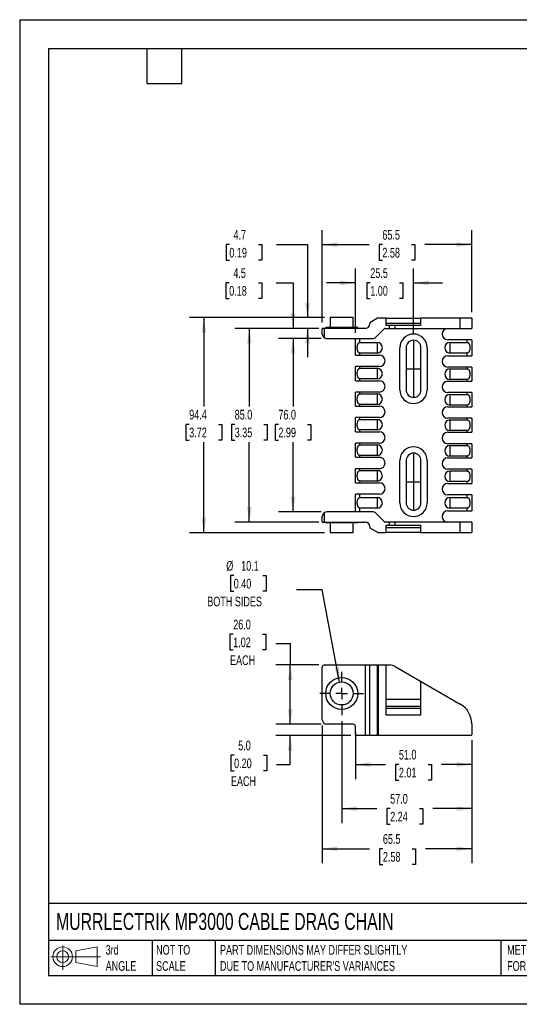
# Model space of a CAD drawing. Header units: millimetres. Extents: x 0 to 559, y 0 to 432.
# Tile 1 of 6: x 0 to 219, y 0 to 432. Entities that reach past the tile are written whole.
import ezdxf

# ---------------------------------------------------------------- set-up
doc = ezdxf.new("R2010")
doc.units = ezdxf.units.MM
doc.header["$LTSCALE"] = 2
doc.linetypes.add('CENTERX2', pattern=[20.32, 12.7, -2.54, 2.54, -2.54])
doc.layers.add('CENTER', color=40, linetype='CENTERX2')
doc.layers.add('DIMENSIONS', color=140, linetype='Continuous', lineweight=25)
doc.layers.add('TEXT', color=140, linetype='Continuous', lineweight=25)
doc.styles.add('SLDTEXTSTYLE0', font='TXT', dxfattribs={"width": 0.7})
doc.dimstyles.new('SLDDIMSTYLE0', dxfattribs={"dimtxt": 4.316016, "dimasz": 6.604, "dimexe": 0, "dimexo": 0.0625, "dimgap": 1.079004, "dimtad": 0, "dimtih": 1, "dimtoh": 1, "dimdec": 1, "dimrnd": 1e-09, "dimzin": 4, "dimdsep": 46, "dimtxsty": 'SLDTEXTSTYLE0', "dimsah": 1, "dimcen": 0.09, "dimadec": 0, "dimazin": 1, "dimtfac": 1, "dimtdec": 1, "dimtofl": 0, "dimtmove": 0, "dimatfit": 3, "dimfxl": 0, "dimfrac": 2, "dimtolj": 1, "dimtzin": 12, "dimarcsym": 0})
doc.dimstyles.new('SLDDIMSTYLE1', dxfattribs={"dimtxt": 4.316016, "dimasz": 6.604, "dimexe": 0, "dimexo": 0.0625, "dimgap": 1.079004, "dimtad": 0, "dimtih": 1, "dimtoh": 1, "dimdec": 1, "dimrnd": 1e-09, "dimzin": 12, "dimdsep": 46, "dimtxsty": 'SLDTEXTSTYLE0', "dimsah": 1, "dimcen": 0.09, "dimadec": 0, "dimazin": 3, "dimtfac": 1, "dimtdec": 1, "dimtofl": 0, "dimtmove": 0, "dimatfit": 3, "dimfxl": 0, "dimfrac": 2, "dimtolj": 1, "dimtzin": 12, "dimarcsym": 0})
doc.dimstyles.new('SLDDIMSTYLE3', dxfattribs={"dimtxt": 4.316016, "dimasz": 6.604, "dimexe": 0, "dimexo": 0.0625, "dimgap": 1.079004, "dimtad": 0, "dimtih": 1, "dimtoh": 1, "dimdec": 1, "dimrnd": 1e-09, "dimzin": 12, "dimdsep": 46, "dimtxsty": 'SLDTEXTSTYLE0', "dimsah": 1, "dimcen": 0, "dimadec": 0, "dimazin": 3, "dimtfac": 1, "dimtdec": 1, "dimtofl": 0, "dimtmove": 0, "dimatfit": 3, "dimfxl": 0, "dimfrac": 2, "dimtolj": 1, "dimtzin": 12, "dimarcsym": 0})
doc.dimstyles.new('SLDDIMSTYLE4', dxfattribs={"dimtxt": 4.316016, "dimasz": 6.604, "dimexe": 0, "dimexo": 0.0625, "dimgap": 1.079004, "dimtad": 0, "dimtih": 1, "dimtoh": 1, "dimdec": 1, "dimrnd": 1e-09, "dimzin": 4, "dimdsep": 46, "dimtxsty": 'SLDTEXTSTYLE0', "dimsah": 1, "dimcen": 0.09, "dimadec": 0, "dimazin": 1, "dimtfac": 1, "dimtdec": 1, "dimtmove": 0, "dimatfit": 0, "dimfxl": 0, "dimfrac": 2, "dimtolj": 1, "dimtzin": 12, "dimarcsym": 0})
doc.dimstyles.new('SLDDIMSTYLE5', dxfattribs={"dimtxt": 4.316016, "dimasz": 6.604, "dimexe": 0, "dimexo": 0.0625, "dimgap": 1.079004, "dimtad": 0, "dimtih": 1, "dimtoh": 1, "dimdec": 1, "dimrnd": 1e-09, "dimzin": 12, "dimdsep": 46, "dimtxsty": 'SLDTEXTSTYLE0', "dimsah": 1, "dimcen": 0.09, "dimadec": 0, "dimazin": 3, "dimtfac": 1, "dimtdec": 1, "dimtmove": 0, "dimatfit": 0, "dimfxl": 0, "dimfrac": 2, "dimtolj": 1, "dimtzin": 12, "dimarcsym": 0})

# ---------------------------------------------------------------- blocks, each defined once
blk = doc.blocks.new('Block11')
at = {"color": 7, "linetype": 'Continuous', "lineweight": 18}
for p, q in [((5.18, 10.62), (5.18, 0)), ((10.96, 8.33), (20.35, 10.06)), ((20.35, 10.06), (20.35, 1.46)), ((0, 5.76), (21.75, 5.76)), ((10.96, 3.19), (10.96, 8.33)), ((10.96, 3.19), (20.35, 1.46))]:
    blk.add_line(p, q, dxfattribs=at)
for radius in [4.3, 2.57]:
    blk.add_circle((5.18, 5.76), radius, dxfattribs=at)
blk = doc.blocks.new('Block12')
at = {"color": 7, "linetype": 'Continuous'}
blk.add_blockref('Block11', (0, 0), dxfattribs=at)
blk = doc.blocks.new('_D_3')
at = {"layer": 'DIMENSIONS'}
for p, q in [((147.19, 119.28), (147.19, 98.81)), ((198.19, 115.78), (198.19, 98.81)), ((147.19, 105.16), (160.41, 105.16)), ((166.26, 105.16), (164.81, 105.16)), ((164.81, 105.16), (164.81, 98.3)), ((179.09, 105.16), (180.54, 105.16)), ((180.54, 105.16), (180.54, 98.3)), ((198.19, 105.16), (184.93, 105.16)), ((164.81, 98.3), (166.26, 98.3)), ((180.54, 98.3), (179.09, 98.3))]:
    blk.add_line(p, q, dxfattribs=at)
for points in [[(147.19, 105.16), (153.79, 104.15), (153.79, 106.18)], [(198.19, 105.16), (191.58, 106.18), (191.58, 104.15)]]:
    blk.add_solid(points, dxfattribs=at)
at = {"layer": 'DIMENSIONS', "char_height": 4.233, "attachment_point": 1, "style": 'SLDTEXTSTYLE0'}
for s, insert in [('51.0', (166.26, 111.59)), ('2.01', (166.26, 103.76))]:
    blk.add_mtext(s, dxfattribs=dict(at, insert=insert))
blk = doc.blocks.new('_D_4')
at = {"layer": 'DIMENSIONS'}
for p, q in [((141.19, 124.24), (141.19, 79.47)), ((198.19, 115.78), (198.19, 79.47)), ((141.19, 85.82), (156.58, 85.82)), ((162.43, 85.82), (160.98, 85.82)), ((160.98, 85.82), (160.98, 78.96)), ((175.26, 85.82), (176.71, 85.82)), ((176.71, 85.82), (176.71, 78.96)), ((198.19, 85.82), (181.11, 85.82)), ((160.98, 78.96), (162.43, 78.96)), ((176.71, 78.96), (175.26, 78.96))]:
    blk.add_line(p, q, dxfattribs=at)
for points in [[(141.19, 85.82), (147.79, 84.81), (147.79, 86.84)], [(198.19, 85.82), (191.58, 86.84), (191.58, 84.81)]]:
    blk.add_solid(points, dxfattribs=at)
at = {"layer": 'DIMENSIONS', "char_height": 4.233, "attachment_point": 1, "style": 'SLDTEXTSTYLE0'}
for s, insert in [('57.0', (162.43, 92.25)), ('2.24', (162.43, 84.42))]:
    blk.add_mtext(s, dxfattribs=dict(at, insert=insert))
blk = doc.blocks.new('_D_5')
at = {"layer": 'DIMENSIONS'}
for p, q in [((132.69, 122.28), (132.69, 61.86)), ((198.19, 115.78), (198.19, 61.86)), ((132.69, 68.21), (153.39, 68.21)), ((159.24, 68.21), (157.79, 68.21)), ((157.79, 68.21), (157.79, 61.35)), ((172.07, 68.21), (173.52, 68.21)), ((173.52, 68.21), (173.52, 61.35)), ((198.19, 68.21), (177.92, 68.21)), ((157.79, 61.35), (159.24, 61.35)), ((173.52, 61.35), (172.07, 61.35))]:
    blk.add_line(p, q, dxfattribs=at)
for points in [[(132.69, 68.21), (139.29, 67.19), (139.29, 69.22)], [(198.19, 68.21), (191.58, 69.22), (191.58, 67.19)]]:
    blk.add_solid(points, dxfattribs=at)
at = {"layer": 'DIMENSIONS', "char_height": 4.233, "attachment_point": 1, "style": 'SLDTEXTSTYLE0'}
for s, insert in [('65.5', (159.24, 74.63)), ('2.58', (159.24, 66.8))]:
    blk.add_mtext(s, dxfattribs=dict(at, insert=insert))
blk = doc.blocks.new('_D_9')
at = {"layer": 'DIMENSIONS'}
for p, q in [((118.63, 122.82), (118.63, 135.52)), ((132.15, 122.82), (112.28, 122.82)), ((145.15, 117.82), (112.28, 117.82)), ((118.63, 105.16), (118.63, 117.82)), ((94.01, 109.2), (92.57, 109.2)), ((92.57, 109.2), (92.57, 102.34)), ((106.84, 109.2), (108.29, 109.2)), ((108.29, 109.2), (108.29, 102.34)), ((112.64, 105.16), (118.63, 105.16)), ((92.57, 102.34), (94.01, 102.34)), ((108.29, 102.34), (106.84, 102.34))]:
    blk.add_line(p, q, dxfattribs=at)
for points in [[(118.63, 122.82), (119.65, 129.43), (117.61, 129.43)], [(118.63, 117.82), (117.61, 111.22), (119.65, 111.22)]]:
    blk.add_solid(points, dxfattribs=at)
at = {"layer": 'DIMENSIONS', "char_height": 4.233, "attachment_point": 1, "style": 'SLDTEXTSTYLE0'}
for s, insert in [('5.0', (95.81, 115.62)), ('0.20', (94.01, 107.8)), ('EACH', (92.62, 99.97))]:
    blk.add_mtext(s, dxfattribs=dict(at, insert=insert))
blk = doc.blocks.new('_D_10')
at = {"layer": 'DIMENSIONS'}
for p, q in [((93.62, 162.26), (92.17, 162.26)), ((92.17, 162.26), (92.17, 155.4)), ((106.44, 162.26), (107.89, 162.26)), ((107.89, 162.26), (107.89, 155.4)), ((112.24, 158.22), (118.63, 158.22)), ((118.63, 158.22), (118.63, 148.82)), ((92.17, 155.4), (93.62, 155.4)), ((107.89, 155.4), (106.44, 155.4)), ((131.15, 148.82), (112.28, 148.82)), ((118.63, 122.82), (118.63, 148.82)), ((132.15, 122.82), (112.28, 122.82))]:
    blk.add_line(p, q, dxfattribs=at)
for points in [[(118.63, 148.82), (117.61, 142.22), (119.65, 142.22)], [(118.63, 122.82), (119.65, 129.43), (117.61, 129.43)]]:
    blk.add_solid(points, dxfattribs=at)
at = {"layer": 'DIMENSIONS', "char_height": 4.233, "attachment_point": 1, "style": 'SLDTEXTSTYLE0'}
for s, insert in [('26.0', (93.62, 168.68)), ('1.02', (93.62, 160.86)), ('EACH', (92.22, 153.03))]:
    blk.add_mtext(s, dxfattribs=dict(at, insert=insert))
blk = doc.blocks.new('_D_11')
at = {"layer": 'DIMENSIONS'}
for p, q in [((93.84, 187.99), (92.39, 187.99)), ((92.39, 187.99), (92.39, 181.13)), ((106.66, 187.99), (108.11, 187.99)), ((108.11, 187.99), (108.11, 181.13)), ((132.56, 181.72), (121.44, 181.72)), ((140.24, 141.28), (132.56, 181.72)), ((92.39, 181.13), (93.84, 181.13)), ((108.11, 181.13), (106.66, 181.13))]:
    blk.add_line(p, q, dxfattribs=at)
blk.add_solid([(140.24, 141.28), (140.01, 147.96), (138.01, 147.58)], dxfattribs=at)
at = {"layer": 'DIMENSIONS', "char_height": 4.233, "attachment_point": 1, "style": 'SLDTEXTSTYLE0'}
for s, insert in [('%%c', (90.58, 194.41)), ('10.1', (97.1, 194.41)), ('0.40', (93.84, 186.59)), ('BOTH SIDES', (82.23, 178.76))]:
    blk.add_mtext(s, dxfattribs=dict(at, insert=insert))
blk = doc.blocks.new('SW_CENTERMARKSYMBOL_0')
at = {"layer": 'CENTER', "color": 0}
for p, q in [((0, 5.08), (0, 9.54)), ((-5.08, 0), (-9.54, 0)), ((0, 0), (-2.54, 0)), ((0, 0), (0, 2.54)), ((0, 0), (0, -2.54)), ((0, 0), (2.54, 0)), ((5.08, 0), (9.54, 0)), ((0, -5.08), (0, -9.54))]:
    blk.add_line(p, q, dxfattribs=at)
blk = doc.blocks.new('_D_16')
at = {"layer": 'DIMENSIONS'}
for p, q in [((147.19, 294.49), (147.19, 322.74)), ((172.69, 293.74), (172.69, 322.74)), ((147.19, 316.39), (134.49, 316.39)), ((153.71, 316.39), (152.26, 316.39)), ((152.26, 316.39), (152.26, 309.53)), ((166.54, 316.39), (167.98, 316.39)), ((167.98, 316.39), (167.98, 309.53)), ((172.69, 316.39), (185.39, 316.39)), ((152.26, 309.53), (153.71, 309.53)), ((167.98, 309.53), (166.54, 309.53))]:
    blk.add_line(p, q, dxfattribs=at)
for points in [[(147.19, 316.39), (140.58, 317.41), (140.58, 315.37)], [(172.69, 316.39), (179.29, 315.37), (179.29, 317.41)]]:
    blk.add_solid(points, dxfattribs=at)
at = {"layer": 'DIMENSIONS', "char_height": 4.233, "attachment_point": 1, "style": 'SLDTEXTSTYLE0'}
for s, insert in [('25.5', (153.71, 322.81)), ('1.00', (153.71, 314.99))]:
    blk.add_mtext(s, dxfattribs=dict(at, insert=insert))
blk = doc.blocks.new('_D_19')
at = {"layer": 'DIMENSIONS'}
for p, q in [((132.69, 298.99), (132.69, 339.5)), ((198.19, 303.49), (198.19, 339.5)), ((132.69, 333.15), (153.17, 333.15)), ((159.02, 333.15), (157.57, 333.15)), ((157.57, 333.15), (157.57, 326.29)), ((171.84, 333.15), (173.29, 333.15)), ((173.29, 333.15), (173.29, 326.29)), ((198.19, 333.15), (177.69, 333.15)), ((157.57, 326.29), (159.02, 326.29)), ((173.29, 326.29), (171.84, 326.29))]:
    blk.add_line(p, q, dxfattribs=at)
for points in [[(132.69, 333.15), (139.29, 332.14), (139.29, 334.17)], [(198.19, 333.15), (191.58, 334.17), (191.58, 332.14)]]:
    blk.add_solid(points, dxfattribs=at)
at = {"layer": 'DIMENSIONS', "char_height": 4.233, "attachment_point": 1, "style": 'SLDTEXTSTYLE0'}
for s, insert in [('65.5', (159.02, 339.58)), ('2.58', (159.02, 331.75))]:
    blk.add_mtext(s, dxfattribs=dict(at, insert=insert))
blk = doc.blocks.new('_D_20')
at = {"layer": 'DIMENSIONS'}
for p, q in [((132.15, 291.95), (113.49, 291.95)), ((119.84, 291.95), (119.84, 262.12)), ((113.43, 254.29), (111.98, 254.29)), ((111.98, 254.29), (111.98, 247.43)), ((126.26, 254.29), (127.71, 254.29)), ((127.71, 254.29), (127.71, 247.43)), ((111.98, 247.43), (113.43, 247.43)), ((119.84, 215.95), (119.84, 246.47)), ((127.71, 247.43), (126.26, 247.43)), ((132.15, 215.95), (113.49, 215.95))]:
    blk.add_line(p, q, dxfattribs=at)
for points in [[(119.84, 291.95), (118.83, 285.35), (120.86, 285.35)], [(119.84, 215.95), (120.86, 222.56), (118.83, 222.56)]]:
    blk.add_solid(points, dxfattribs=at)
at = {"layer": 'DIMENSIONS', "char_height": 4.233, "attachment_point": 1, "style": 'SLDTEXTSTYLE0'}
for s, insert in [('76.0', (113.43, 260.72)), ('2.99', (113.43, 252.89))]:
    blk.add_mtext(s, dxfattribs=dict(at, insert=insert))
blk = doc.blocks.new('_D_21')
at = {"layer": 'DIMENSIONS'}
for p, q in [((131.15, 296.45), (94.33, 296.45)), ((100.68, 296.45), (100.68, 262.12)), ((94.27, 254.29), (92.82, 254.29)), ((92.82, 254.29), (92.82, 247.43)), ((107.09, 254.29), (108.54, 254.29)), ((108.54, 254.29), (108.54, 247.43)), ((92.82, 247.43), (94.27, 247.43)), ((100.68, 211.45), (100.68, 246.47)), ((108.54, 247.43), (107.09, 247.43)), ((131.15, 211.45), (94.33, 211.45))]:
    blk.add_line(p, q, dxfattribs=at)
for points in [[(100.68, 296.45), (99.67, 289.85), (101.7, 289.85)], [(100.68, 211.45), (101.7, 218.06), (99.67, 218.06)]]:
    blk.add_solid(points, dxfattribs=at)
at = {"layer": 'DIMENSIONS', "char_height": 4.233, "attachment_point": 1, "style": 'SLDTEXTSTYLE0'}
for s, insert in [('85.0', (94.27, 260.72)), ('3.35', (94.27, 252.89))]:
    blk.add_mtext(s, dxfattribs=dict(at, insert=insert))
blk = doc.blocks.new('_D_22')
at = {"layer": 'DIMENSIONS'}
for p, q in [((133.6, 301.15), (74.39, 301.15)), ((80.74, 301.15), (80.74, 262.12)), ((74.32, 254.29), (72.87, 254.29)), ((72.87, 254.29), (72.87, 247.43)), ((87.15, 254.29), (88.6, 254.29)), ((88.6, 254.29), (88.6, 247.43)), ((72.87, 247.43), (74.32, 247.43)), ((80.74, 206.75), (80.74, 246.47)), ((88.6, 247.43), (87.15, 247.43)), ((133.6, 206.75), (74.39, 206.75))]:
    blk.add_line(p, q, dxfattribs=at)
for points in [[(80.74, 301.15), (79.72, 294.55), (81.75, 294.55)], [(80.74, 206.75), (81.75, 213.36), (79.72, 213.36)]]:
    blk.add_solid(points, dxfattribs=at)
at = {"layer": 'DIMENSIONS', "char_height": 4.233, "attachment_point": 1, "style": 'SLDTEXTSTYLE0'}
for s, insert in [('94.4', (74.32, 260.72)), ('3.72', (74.32, 252.89))]:
    blk.add_mtext(s, dxfattribs=dict(at, insert=insert))
blk = doc.blocks.new('_D_23')
at = {"layer": 'DIMENSIONS'}
for p, q in [((91.86, 316.39), (90.41, 316.39)), ((90.41, 316.39), (90.41, 309.53)), ((104.69, 316.39), (106.14, 316.39)), ((106.14, 316.39), (106.14, 309.53)), ((112.47, 316.39), (119.84, 316.39)), ((119.84, 316.39), (119.84, 296.45)), ((90.41, 309.53), (91.86, 309.53)), ((106.14, 309.53), (104.69, 309.53)), ((131.15, 296.45), (113.49, 296.45)), ((132.15, 291.95), (113.49, 291.95)), ((119.84, 291.95), (119.84, 279.25))]:
    blk.add_line(p, q, dxfattribs=at)
for points in [[(119.84, 296.45), (120.86, 303.06), (118.83, 303.06)], [(119.84, 291.95), (118.83, 285.35), (120.86, 285.35)]]:
    blk.add_solid(points, dxfattribs=at)
at = {"layer": 'DIMENSIONS', "char_height": 4.233, "attachment_point": 1, "style": 'SLDTEXTSTYLE0'}
for s, insert in [('4.5', (93.66, 322.81)), ('0.18', (91.86, 314.99))]:
    blk.add_mtext(s, dxfattribs=dict(at, insert=insert))
blk = doc.blocks.new('_D_24')
at = {"layer": 'DIMENSIONS'}
for p, q in [((91.93, 333.15), (90.48, 333.15)), ((90.48, 333.15), (90.48, 326.29)), ((104.76, 333.15), (106.21, 333.15)), ((106.21, 333.15), (106.21, 326.29)), ((112.54, 333.15), (126.19, 333.15)), ((126.19, 333.15), (126.19, 301.15)), ((90.48, 326.29), (91.93, 326.29)), ((106.21, 326.29), (104.76, 326.29)), ((133.6, 301.15), (119.84, 301.15)), ((131.15, 296.45), (119.84, 296.45)), ((126.19, 296.45), (126.19, 283.75))]:
    blk.add_line(p, q, dxfattribs=at)
for points in [[(126.19, 301.15), (127.21, 307.76), (125.17, 307.76)], [(126.19, 296.45), (125.17, 289.85), (127.21, 289.85)]]:
    blk.add_solid(points, dxfattribs=at)
at = {"layer": 'DIMENSIONS', "char_height": 4.233, "attachment_point": 1, "style": 'SLDTEXTSTYLE0'}
for s, insert in [('4.7', (93.73, 339.58)), ('0.19', (91.93, 331.75))]:
    blk.add_mtext(s, dxfattribs=dict(at, insert=insert))

msp = doc.modelspace()

# ---------------------------------------------------------------- linework, layer by layer
at = {"color": 7, "linetype": 'Continuous'}
for p, q in [((0, 431.81), (0, 0.01)), ((0, 431.81), (558.8, 431.81)), ((558.8, 0.01), (0, 0.01))]:
    msp.add_line(p, q, dxfattribs=at)
for p, q in [((136.14, 301.15), (136.14, 296.75)), ((146.24, 301.15), (136.14, 301.15)), ((146.24, 296.75), (146.24, 301.15)), ((156.88, 300.89), (153.5, 298.93)), ((153.5, 298.93), (153.5, 298.39)), ((160.69, 300.95), (157.13, 300.95)), ((160.69, 297.75), (160.69, 300.95)), ((160.69, 300.95), (175.69, 300.95)), ((160.69, 298.75), (175.69, 298.75)), ((175.69, 300.95), (175.69, 297.75)), ((193.19, 300.95), (175.69, 300.95)), ((193.19, 296.45), (193.19, 300.95)), ((198.19, 300.95), (193.19, 300.95)), ((198.19, 300.95), (198.19, 296.45)), ((132.69, 293.95), (132.69, 296.45)), ((133.69, 296.45), (132.69, 296.45)), ((133.69, 292.22), (133.69, 296.45)), ((151.56, 296.45), (133.69, 296.45)), ((134.19, 296.75), (134.19, 296.45)), ((148.19, 296.75), (134.19, 296.75)), ((148.19, 296.45), (148.19, 296.75)), ((156.12, 292.54), (159.92, 296.34)), ((160.2, 296.45), (162.15, 296.45)), ((162.15, 297.75), (160.69, 297.75)), ((162.15, 296.45), (162.15, 297.75)), ((164.65, 297.75), (162.15, 297.75)), ((162.15, 296.45), (164.65, 296.45)), ((164.65, 296.45), (164.65, 297.75)), ((175.69, 297.75), (164.65, 297.75)), ((164.65, 296.45), (193.19, 296.45)), ((193.19, 296.45), (198.19, 296.45)), ((134.69, 291.95), (154.71, 291.95)), ((147.19, 284.7), (147.19, 291.95)), ((149.19, 290.29), (149.19, 291.95)), ((149.19, 290.29), (156.69, 290.29)), ((156.69, 290.29), (156.69, 285.62)), ((196.19, 291.45), (187.69, 291.45)), ((188.69, 290.29), (196.19, 290.29)), ((188.69, 285.62), (188.69, 290.29)), ((196.19, 290.29), (196.19, 291.45)), ((198.19, 291.45), (196.19, 291.45)), ((198.19, 291.45), (198.19, 284.45)), ((149.19, 284.7), (149.19, 285.62)), ((156.69, 285.62), (149.19, 285.62)), ((166.69, 269.45), (166.69, 287.95)), ((169.44, 287.95), (169.44, 269.45)), ((175.94, 269.45), (175.94, 287.95)), ((178.69, 287.95), (178.69, 269.45)), ((196.19, 285.62), (188.69, 285.62)), ((196.19, 284.45), (196.19, 285.62)), ((147.19, 284.7), (149.19, 284.7)), ((149.19, 284.7), (157.69, 284.7)), ((187.69, 284.45), (196.19, 284.45)), ((196.19, 284.45), (198.19, 284.45)), ((147.19, 273.5), (147.19, 279.7)), ((149.19, 279.7), (147.19, 279.7)), ((149.19, 278.94), (149.19, 279.7)), ((157.69, 279.7), (149.19, 279.7)), ((149.19, 278.94), (156.69, 278.94)), ((156.69, 278.94), (156.69, 274.27)), ((196.19, 279.45), (187.69, 279.45)), ((188.69, 278.69), (196.19, 278.69)), ((188.69, 274.02), (188.69, 278.69)), ((196.19, 278.69), (196.19, 279.45)), ((198.19, 279.45), (196.19, 279.45)), ((198.19, 279.45), (198.19, 273.25)), ((147.19, 273.5), (149.19, 273.5)), ((149.19, 273.5), (149.19, 274.27)), ((156.69, 274.27), (149.19, 274.27)), ((149.19, 273.5), (157.69, 273.5)), ((187.69, 273.25), (196.19, 273.25)), ((196.19, 274.02), (188.69, 274.02)), ((196.19, 273.25), (196.19, 274.02)), ((196.19, 273.25), (198.19, 273.25)), ((147.19, 262.3), (147.19, 268.5)), ((149.19, 268.5), (147.19, 268.5)), ((149.19, 267.74), (149.19, 268.5)), ((157.69, 268.5), (149.19, 268.5)), ((149.19, 267.74), (156.69, 267.74)), ((156.69, 267.74), (156.69, 263.07)), ((196.19, 268.25), (187.69, 268.25)), ((196.19, 267.49), (196.19, 268.25)), ((198.19, 268.25), (196.19, 268.25)), ((198.19, 268.25), (198.19, 262.05)), ((188.69, 267.49), (196.19, 267.49)), ((188.69, 262.82), (188.69, 267.49)), ((147.19, 262.3), (149.19, 262.3)), ((149.19, 262.3), (149.19, 263.07)), ((156.69, 263.07), (149.19, 263.07)), ((149.19, 262.3), (157.69, 262.3)), ((187.69, 262.05), (196.19, 262.05)), ((196.19, 262.82), (188.69, 262.82)), ((196.19, 262.05), (196.19, 262.82)), ((196.19, 262.05), (198.19, 262.05)), ((147.19, 251.1), (147.19, 257.3)), ((149.19, 257.3), (147.19, 257.3)), ((149.19, 256.54), (149.19, 257.3)), ((157.69, 257.3), (149.19, 257.3)), ((149.19, 256.54), (156.69, 256.54)), ((156.69, 256.54), (156.69, 251.87)), ((196.19, 257.05), (187.69, 257.05)), ((188.69, 256.29), (196.19, 256.29)), ((188.69, 251.62), (188.69, 256.29)), ((196.19, 256.29), (196.19, 257.05)), ((198.19, 257.05), (196.19, 257.05)), ((198.19, 257.05), (198.19, 250.85)), ((147.19, 251.1), (149.19, 251.1)), ((149.19, 251.1), (149.19, 251.87)), ((156.69, 251.87), (149.19, 251.87)), ((149.19, 251.1), (157.69, 251.1)), ((187.69, 250.85), (196.19, 250.85)), ((196.19, 251.62), (188.69, 251.62)), ((196.19, 250.85), (196.19, 251.62)), ((196.19, 250.85), (198.19, 250.85)), ((147.19, 239.9), (147.19, 246.1)), ((149.19, 246.1), (147.19, 246.1)), ((149.19, 245.34), (149.19, 246.1)), ((157.69, 246.1), (149.19, 246.1)), ((149.19, 245.34), (156.69, 245.34)), ((156.69, 245.34), (156.69, 240.67)), ((196.19, 245.85), (187.69, 245.85)), ((188.69, 245.09), (196.19, 245.09)), ((188.69, 240.42), (188.69, 245.09)), ((196.19, 245.09), (196.19, 245.85)), ((198.19, 245.85), (196.19, 245.85)), ((198.19, 245.85), (198.19, 239.65)), ((147.19, 239.9), (149.19, 239.9)), ((149.19, 239.9), (149.19, 240.67)), ((156.69, 240.67), (149.19, 240.67)), ((149.19, 239.9), (157.69, 239.9)), ((166.69, 219.95), (166.69, 238.45)), ((169.44, 238.45), (169.44, 219.95)), ((175.94, 219.95), (175.94, 238.45)), ((178.69, 238.45), (178.69, 219.95)), ((187.69, 239.65), (196.19, 239.65)), ((196.19, 240.42), (188.69, 240.42)), ((196.19, 239.65), (196.19, 240.42)), ((196.19, 239.65), (198.19, 239.65)), ((147.19, 228.7), (147.19, 234.9)), ((149.19, 234.9), (147.19, 234.9)), ((149.19, 234.14), (149.19, 234.9)), ((157.69, 234.9), (149.19, 234.9)), ((149.19, 234.14), (156.69, 234.14)), ((156.69, 234.14), (156.69, 229.47)), ((196.19, 234.65), (187.69, 234.65)), ((188.69, 233.89), (196.19, 233.89)), ((188.69, 229.22), (188.69, 233.89)), ((196.19, 233.89), (196.19, 234.65)), ((198.19, 234.65), (196.19, 234.65)), ((198.19, 234.65), (198.19, 228.45)), ((149.19, 228.7), (149.19, 229.47)), ((156.69, 229.47), (149.19, 229.47)), ((196.19, 229.22), (188.69, 229.22)), ((196.19, 228.45), (196.19, 229.22)), ((147.19, 228.7), (149.19, 228.7)), ((149.19, 228.7), (157.69, 228.7)), ((187.69, 228.45), (196.19, 228.45)), ((196.19, 228.45), (198.19, 228.45)), ((147.19, 215.95), (147.19, 223.7)), ((149.19, 223.7), (147.19, 223.7)), ((149.19, 222.29), (149.19, 223.7)), ((157.69, 223.7), (149.19, 223.7)), ((149.19, 222.29), (156.69, 222.29)), ((156.69, 222.29), (156.69, 217.62)), ((196.19, 223.45), (187.69, 223.45)), ((188.69, 222.29), (196.19, 222.29)), ((188.69, 217.62), (188.69, 222.29)), ((196.19, 222.29), (196.19, 223.45)), ((198.19, 223.45), (196.19, 223.45)), ((198.19, 223.45), (198.19, 216.45)), ((154.71, 215.95), (134.69, 215.95)), ((149.19, 215.95), (149.19, 217.62)), ((156.69, 217.62), (149.19, 217.62)), ((187.69, 216.45), (196.19, 216.45)), ((196.19, 217.62), (188.69, 217.62)), ((196.19, 216.45), (196.19, 217.62)), ((196.19, 216.45), (198.19, 216.45)), ((132.69, 211.45), (132.69, 213.95)), ((133.69, 211.45), (133.69, 215.69)), ((159.92, 211.57), (156.12, 215.37)), ((132.69, 211.45), (133.69, 211.45)), ((133.69, 211.45), (151.56, 211.45)), ((134.19, 211.45), (134.19, 211.15)), ((148.19, 211.15), (134.19, 211.15)), ((136.14, 211.15), (136.14, 206.75)), ((146.24, 206.75), (146.24, 211.15)), ((148.19, 211.15), (148.19, 211.45)), ((153.5, 209.51), (153.5, 208.97)), ((153.5, 208.97), (156.88, 207.02)), ((162.15, 211.45), (160.2, 211.45)), ((160.69, 206.95), (160.69, 210.15)), ((160.69, 210.15), (162.15, 210.15)), ((160.69, 209.15), (175.69, 209.15)), ((162.15, 210.15), (162.15, 211.45)), ((164.65, 211.45), (162.15, 211.45)), ((162.15, 210.15), (164.65, 210.15)), ((164.65, 210.15), (164.65, 211.45)), ((193.19, 211.45), (164.65, 211.45)), ((164.65, 210.15), (175.69, 210.15)), ((175.69, 210.15), (175.69, 206.95)), ((193.19, 206.95), (193.19, 211.45)), ((198.19, 211.45), (193.19, 211.45)), ((198.19, 211.45), (198.19, 206.95)), ((146.24, 206.75), (136.14, 206.75)), ((157.13, 206.95), (160.69, 206.95)), ((175.69, 206.95), (160.69, 206.95)), ((175.69, 206.95), (193.19, 206.95)), ((193.19, 206.95), (198.19, 206.95)), ((132.69, 124.82), (132.69, 147.82)), ((133.69, 148.82), (151.56, 148.82)), ((151.56, 117.82), (151.56, 148.82)), ((151.56, 148.82), (153.5, 148.82)), ((153.5, 117.82), (153.5, 148.82)), ((153.5, 148.82), (156.88, 148.82)), ((156.88, 117.82), (156.88, 148.82)), ((156.88, 148.82), (157.13, 148.82)), ((157.13, 148.82), (157.13, 117.82)), ((157.13, 148.82), (160.69, 148.82)), ((160.69, 126.82), (160.69, 148.82)), ((160.69, 148.82), (162.15, 148.82)), ((164.65, 148.15), (175.69, 141.78)), ((175.69, 141.78), (175.69, 126.82)), ((175.69, 141.78), (193.19, 131.67)), ((160.69, 133.82), (175.69, 133.82)), ((160.69, 130.82), (175.69, 130.82)), ((160.69, 129.82), (175.69, 129.82)), ((175.69, 126.82), (160.69, 126.82)), ((146.19, 122.82), (134.69, 122.82)), ((147.19, 118.32), (147.19, 121.82)), ((198.19, 123.01), (198.19, 118.32)), ((151.56, 117.82), (147.69, 117.82)), ((153.5, 117.82), (151.56, 117.82)), ((156.88, 117.82), (153.5, 117.82)), ((157.13, 117.82), (156.88, 117.82)), ((197.69, 117.82), (157.13, 117.82))]:
    msp.add_line(p, q)
for radius in [7, 5.05]:
    msp.add_circle((141.19, 136.32), radius)
for centre, radius, start, end in [((151.56, 298.39), 1.94, 270, 0), ((157.13, 300.45), 0.5, 90, 120), ((160.2, 296.06), 0.39, 90, 135), ((172.69, 287.95), 6, 0, 180), ((187.69, 293.95), 2.5, 90, 270), ((134.69, 293.95), 2, 240, 270), ((154.71, 293.95), 2, 270, 315), ((156.69, 287.95), 2.33, 270, 90), ((172.69, 287.95), 3.25, 0, 180), ((188.69, 287.95), 2.33, 90, 270), ((157.69, 282.2), 2.5, 270, 90), ((187.69, 281.95), 2.5, 90, 270), ((156.69, 276.6), 2.33, 270, 90), ((188.69, 276.35), 2.33, 90, 270), ((157.69, 271), 2.5, 270, 90), ((187.69, 270.75), 2.5, 90, 270), ((156.69, 265.4), 2.33, 270, 90), ((172.69, 269.45), 6, 180, 0), ((172.69, 269.45), 3.25, 180, 0), ((188.69, 265.15), 2.33, 90, 270), ((157.69, 259.8), 2.5, 270, 90), ((187.69, 259.55), 2.5, 90, 270), ((156.69, 254.2), 2.33, 270, 90), ((188.69, 253.95), 2.33, 90, 270), ((157.69, 248.6), 2.5, 270, 90), ((187.69, 248.35), 2.5, 90, 270), ((156.69, 243), 2.33, 270, 90), ((172.69, 238.45), 6, 0, 180), ((188.69, 242.75), 2.33, 90, 270), ((157.69, 237.4), 2.5, 270, 90), ((172.69, 238.45), 3.25, 0, 180), ((187.69, 237.15), 2.5, 90, 270), ((156.69, 231.8), 2.33, 270, 90), ((188.69, 231.55), 2.33, 90, 270), ((157.69, 226.2), 2.5, 270, 90), ((187.69, 225.95), 2.5, 90, 270), ((156.69, 219.95), 2.33, 270, 90), ((188.69, 219.95), 2.33, 90, 270), ((134.69, 213.95), 2, 90, 120), ((154.71, 213.95), 2, 45, 90), ((172.69, 219.95), 6, 180, 0), ((172.69, 219.95), 3.25, 180, 0), ((187.69, 213.95), 2.5, 90, 270), ((151.56, 209.51), 1.94, 0, 90), ((160.2, 211.84), 0.39, 225, 270), ((157.13, 207.45), 0.5, 240, 270), ((133.69, 147.82), 1, 90, 180), ((162.15, 143.82), 5, 60, 90), ((188.19, 123.01), 10, 0, 60), ((134.69, 124.82), 2, 180, 270), ((146.19, 121.82), 1, 360, 90), ((147.69, 118.32), 0.5, 180, 270), ((197.69, 118.32), 0.5, 270, 360)]:
    msp.add_arc(centre, radius, start, end)
for points, knots in [([(132.69, 293.95), (132.69, 293.9), (132.69, 293.81), (132.7, 293.68), (132.72, 293.57), (132.76, 293.42), (132.82, 293.23), (132.92, 292.99), (133.06, 292.78), (133.22, 292.59), (133.37, 292.44), (133.53, 292.32), (133.63, 292.25), (133.69, 292.22)], [0, 0, 0, 0, 0.07763, 0.145151, 0.202564, 0.249869, 0.385042, 0.504102, 0.633579, 0.75041, 0.83864, 0.921672, 1, 1, 1, 1]), ([(149.19, 285.62), (149.16, 285.62), (149.1, 285.62), (149.02, 285.64), (148.94, 285.66), (148.86, 285.69), (148.79, 285.74), (148.71, 285.79), (148.64, 285.85), (148.51, 285.97), (148.36, 286.19), (148.16, 286.62), (148.02, 287.21), (147.97, 287.95), (148.02, 288.7), (148.16, 289.29), (148.36, 289.72), (148.53, 289.96), (148.71, 290.12), (148.86, 290.22), (149.02, 290.28), (149.13, 290.28), (149.19, 290.29)], [0, 0, 0, 0, 0.014241, 0.028448, 0.042801, 0.057474, 0.072631, 0.088421, 0.104976, 0.122409, 0.181157, 0.248219, 0.368773, 0.500081, 0.631303, 0.751945, 0.818953, 0.877755, 0.9117, 0.942604, 0.971587, 1, 1, 1, 1]), ([(196.19, 290.29), (196.21, 290.29), (196.27, 290.28), (196.35, 290.27), (196.43, 290.25), (196.51, 290.21), (196.58, 290.17), (196.66, 290.12), (196.73, 290.06), (196.86, 289.94), (197.02, 289.72), (197.21, 289.29), (197.36, 288.7), (197.4, 287.95), (197.36, 287.21), (197.21, 286.62), (197.02, 286.19), (196.84, 285.94), (196.67, 285.79), (196.51, 285.69), (196.35, 285.63), (196.24, 285.62), (196.19, 285.62)], [0, 0, 0, 0, 0.014241, 0.028448, 0.042801, 0.057474, 0.072631, 0.088421, 0.104976, 0.122409, 0.181157, 0.248219, 0.368773, 0.500081, 0.631303, 0.751945, 0.818953, 0.877755, 0.9117, 0.942604, 0.971587, 1, 1, 1, 1]), ([(149.19, 274.27), (149.16, 274.27), (149.1, 274.27), (149.02, 274.29), (148.94, 274.31), (148.86, 274.34), (148.79, 274.39), (148.71, 274.44), (148.64, 274.5), (148.51, 274.62), (148.36, 274.84), (148.16, 275.27), (148.02, 275.86), (147.97, 276.6), (148.02, 277.35), (148.16, 277.94), (148.36, 278.37), (148.53, 278.61), (148.71, 278.77), (148.86, 278.87), (149.02, 278.93), (149.13, 278.93), (149.19, 278.94)], [0, 0, 0, 0, 0.014241, 0.028448, 0.042801, 0.057474, 0.072631, 0.088421, 0.104976, 0.122409, 0.181157, 0.248219, 0.368773, 0.500081, 0.631303, 0.751945, 0.818953, 0.877755, 0.9117, 0.942604, 0.971587, 1, 1, 1, 1]), ([(196.19, 278.69), (196.21, 278.69), (196.27, 278.68), (196.35, 278.67), (196.43, 278.65), (196.51, 278.61), (196.58, 278.57), (196.66, 278.52), (196.73, 278.46), (196.86, 278.34), (197.02, 278.12), (197.21, 277.69), (197.36, 277.1), (197.4, 276.35), (197.36, 275.61), (197.21, 275.02), (197.02, 274.59), (196.84, 274.34), (196.67, 274.19), (196.51, 274.09), (196.35, 274.03), (196.24, 274.02), (196.19, 274.02)], [0, 0, 0, 0, 0.014241, 0.028448, 0.042801, 0.057474, 0.072631, 0.088421, 0.104976, 0.122409, 0.181157, 0.248219, 0.368773, 0.500081, 0.631303, 0.751945, 0.818953, 0.877755, 0.9117, 0.942604, 0.971587, 1, 1, 1, 1]), ([(149.19, 263.07), (149.16, 263.07), (149.1, 263.07), (149.02, 263.09), (148.94, 263.11), (148.86, 263.14), (148.79, 263.19), (148.71, 263.24), (148.64, 263.3), (148.51, 263.42), (148.36, 263.64), (148.16, 264.07), (148.02, 264.66), (147.97, 265.4), (148.02, 266.15), (148.16, 266.74), (148.36, 267.17), (148.53, 267.41), (148.71, 267.57), (148.86, 267.67), (149.02, 267.73), (149.13, 267.73), (149.19, 267.74)], [0, 0, 0, 0, 0.014241, 0.028448, 0.042801, 0.057474, 0.072631, 0.088421, 0.104976, 0.122409, 0.181157, 0.248219, 0.368773, 0.500081, 0.631303, 0.751945, 0.818953, 0.877755, 0.9117, 0.942604, 0.971587, 1, 1, 1, 1]), ([(196.19, 267.49), (196.21, 267.49), (196.27, 267.48), (196.35, 267.47), (196.43, 267.45), (196.51, 267.41), (196.58, 267.37), (196.66, 267.32), (196.73, 267.26), (196.86, 267.14), (197.02, 266.92), (197.21, 266.49), (197.36, 265.9), (197.4, 265.15), (197.36, 264.41), (197.21, 263.82), (197.02, 263.39), (196.84, 263.14), (196.67, 262.99), (196.51, 262.89), (196.35, 262.83), (196.24, 262.82), (196.19, 262.82)], [0, 0, 0, 0, 0.014241, 0.028448, 0.042801, 0.057474, 0.072631, 0.088421, 0.104976, 0.122409, 0.181157, 0.248219, 0.368773, 0.500081, 0.631303, 0.751945, 0.818953, 0.877755, 0.9117, 0.942604, 0.971587, 1, 1, 1, 1]), ([(149.19, 251.87), (149.16, 251.87), (149.1, 251.87), (149.02, 251.89), (148.94, 251.91), (148.86, 251.94), (148.79, 251.99), (148.71, 252.04), (148.64, 252.1), (148.51, 252.22), (148.36, 252.44), (148.16, 252.87), (148.02, 253.46), (147.97, 254.2), (148.02, 254.95), (148.16, 255.54), (148.36, 255.97), (148.53, 256.21), (148.71, 256.37), (148.86, 256.47), (149.02, 256.53), (149.13, 256.53), (149.19, 256.54)], [0, 0, 0, 0, 0.014241, 0.028448, 0.042801, 0.057474, 0.072631, 0.088421, 0.104976, 0.122409, 0.181157, 0.248219, 0.368773, 0.500081, 0.631303, 0.751945, 0.818953, 0.877755, 0.9117, 0.942604, 0.971587, 1, 1, 1, 1]), ([(196.19, 256.29), (196.21, 256.29), (196.27, 256.28), (196.35, 256.27), (196.43, 256.25), (196.51, 256.21), (196.58, 256.17), (196.66, 256.12), (196.73, 256.06), (196.86, 255.94), (197.02, 255.72), (197.21, 255.29), (197.36, 254.7), (197.4, 253.95), (197.36, 253.21), (197.21, 252.62), (197.02, 252.19), (196.84, 251.94), (196.67, 251.79), (196.51, 251.69), (196.35, 251.63), (196.24, 251.62), (196.19, 251.62)], [0, 0, 0, 0, 0.014241, 0.028448, 0.042801, 0.057474, 0.072631, 0.088421, 0.104976, 0.122409, 0.181157, 0.248219, 0.368773, 0.500081, 0.631303, 0.751945, 0.818953, 0.877755, 0.9117, 0.942604, 0.971587, 1, 1, 1, 1]), ([(149.19, 240.67), (149.16, 240.67), (149.1, 240.67), (149.02, 240.69), (148.94, 240.71), (148.86, 240.74), (148.79, 240.79), (148.71, 240.84), (148.64, 240.9), (148.51, 241.02), (148.36, 241.24), (148.16, 241.67), (148.02, 242.26), (147.97, 243), (148.02, 243.75), (148.16, 244.34), (148.36, 244.77), (148.53, 245.01), (148.71, 245.17), (148.86, 245.27), (149.02, 245.33), (149.13, 245.33), (149.19, 245.34)], [0, 0, 0, 0, 0.014241, 0.028448, 0.042801, 0.057474, 0.072631, 0.088421, 0.104976, 0.122409, 0.181157, 0.248219, 0.368773, 0.500081, 0.631303, 0.751945, 0.818953, 0.877755, 0.9117, 0.942604, 0.971587, 1, 1, 1, 1]), ([(196.19, 245.09), (196.21, 245.09), (196.27, 245.08), (196.35, 245.07), (196.43, 245.05), (196.51, 245.01), (196.58, 244.97), (196.66, 244.92), (196.73, 244.86), (196.86, 244.74), (197.02, 244.52), (197.21, 244.09), (197.36, 243.5), (197.4, 242.75), (197.36, 242.01), (197.21, 241.42), (197.02, 240.99), (196.84, 240.74), (196.67, 240.59), (196.51, 240.49), (196.35, 240.43), (196.24, 240.42), (196.19, 240.42)], [0, 0, 0, 0, 0.0142415, 0.0284485, 0.0428011, 0.0574742, 0.0726314, 0.0884214, 0.1049758, 0.1224089, 0.1811567, 0.2482188, 0.3687726, 0.5000813, 0.6313031, 0.7519449, 0.8189534, 0.8777547, 0.9117005, 0.942604, 0.971587, 1, 1, 1, 1]), ([(149.19, 229.47), (149.16, 229.47), (149.1, 229.47), (149.02, 229.49), (148.94, 229.51), (148.86, 229.54), (148.79, 229.59), (148.71, 229.64), (148.64, 229.7), (148.51, 229.82), (148.36, 230.04), (148.16, 230.47), (148.02, 231.06), (147.97, 231.8), (148.02, 232.55), (148.16, 233.14), (148.36, 233.57), (148.53, 233.81), (148.71, 233.97), (148.86, 234.07), (149.02, 234.13), (149.13, 234.13), (149.19, 234.14)], [0, 0, 0, 0, 0.014241, 0.028448, 0.042801, 0.057474, 0.072631, 0.088421, 0.104976, 0.122409, 0.181157, 0.248219, 0.368773, 0.500081, 0.631303, 0.751945, 0.818953, 0.877755, 0.9117, 0.942604, 0.971587, 1, 1, 1, 1]), ([(196.19, 233.89), (196.21, 233.89), (196.27, 233.88), (196.35, 233.87), (196.43, 233.85), (196.51, 233.81), (196.58, 233.77), (196.66, 233.72), (196.73, 233.66), (196.86, 233.54), (197.02, 233.32), (197.21, 232.89), (197.36, 232.3), (197.4, 231.55), (197.36, 230.81), (197.21, 230.22), (197.02, 229.79), (196.84, 229.54), (196.67, 229.39), (196.51, 229.29), (196.35, 229.23), (196.24, 229.22), (196.19, 229.22)], [0, 0, 0, 0, 0.014241, 0.028448, 0.042801, 0.057474, 0.072631, 0.088421, 0.104976, 0.122409, 0.181157, 0.248219, 0.368773, 0.500081, 0.631303, 0.751945, 0.818953, 0.877755, 0.9117, 0.942604, 0.971587, 1, 1, 1, 1]), ([(149.19, 217.62), (149.16, 217.62), (149.1, 217.62), (149.02, 217.64), (148.94, 217.66), (148.86, 217.69), (148.79, 217.74), (148.71, 217.79), (148.64, 217.85), (148.51, 217.97), (148.36, 218.19), (148.16, 218.62), (148.02, 219.21), (147.97, 219.95), (148.02, 220.7), (148.16, 221.29), (148.36, 221.72), (148.53, 221.96), (148.71, 222.12), (148.86, 222.22), (149.02, 222.28), (149.13, 222.28), (149.19, 222.29)], [0, 0, 0, 0, 0.014241, 0.028448, 0.042801, 0.057474, 0.072631, 0.088421, 0.104976, 0.122409, 0.181157, 0.248219, 0.368773, 0.500081, 0.631303, 0.751945, 0.818953, 0.877755, 0.9117, 0.942604, 0.971587, 1, 1, 1, 1]), ([(196.19, 222.29), (196.21, 222.29), (196.27, 222.28), (196.35, 222.27), (196.43, 222.25), (196.51, 222.21), (196.58, 222.17), (196.66, 222.12), (196.73, 222.06), (196.86, 221.94), (197.02, 221.72), (197.21, 221.29), (197.36, 220.7), (197.4, 219.95), (197.36, 219.21), (197.21, 218.62), (197.02, 218.19), (196.84, 217.94), (196.67, 217.79), (196.51, 217.69), (196.35, 217.63), (196.24, 217.62), (196.19, 217.62)], [0, 0, 0, 0, 0.014241, 0.028448, 0.042801, 0.057474, 0.072631, 0.088421, 0.104976, 0.122409, 0.181157, 0.248219, 0.368773, 0.500081, 0.631303, 0.751945, 0.818953, 0.877755, 0.9117, 0.942604, 0.971587, 1, 1, 1, 1]), ([(133.69, 215.69), (133.66, 215.67), (133.61, 215.64), (133.53, 215.59), (133.45, 215.53), (133.38, 215.47), (133.3, 215.4), (133.2, 215.29), (133.06, 215.13), (132.92, 214.91), (132.82, 214.68), (132.74, 214.45), (132.7, 214.21), (132.69, 214.05), (132.69, 213.95)], [0, 0, 0, 0, 0.038633, 0.078374, 0.119293, 0.161455, 0.204917, 0.249735, 0.366537, 0.496023, 0.615054, 0.750235, 0.854906, 1, 1, 1, 1])]:
    msp.add_open_spline(points, degree=3, knots=knots)
at = {"layer": 'CENTER'}
for p, q in [((172.69, 291.2), (172.69, 266.2)), ((169.44, 278.7), (175.94, 278.7)), ((172.69, 241.7), (172.69, 216.7)), ((169.44, 229.2), (175.94, 229.2))]:
    msp.add_line(p, q, dxfattribs=at)
at = {"layer": 'TEXT'}
for p, q in [((12.7, 419.1), (546.1, 419.1)), ((12.7, 419.1), (12.7, 12.7)), ((55.88, 403.86), (55.88, 419.1)), ((71.12, 403.86), (71.12, 419.1)), ((55.88, 403.86), (71.12, 403.86)), ((546.1, 44.25), (12.7, 44.25)), ((546.1, 27.94), (12.7, 27.94)), ((58.09, 27.94), (58.09, 12.7)), ((85.67, 27.94), (85.67, 12.7)), ((210.97, 27.94), (210.97, 12.7)), ((12.7, 12.7), (546.1, 12.7))]:
    msp.add_line(p, q, dxfattribs=at)

# ---------------------------------------------------------------- block references
at = {"layer": 'CENTER'}
msp.add_blockref('SW_CENTERMARKSYMBOL_0', (141.19, 136.32), dxfattribs=at)
at = {"layer": 'TEXT'}
msp.add_blockref('Block12', (13.68, 15.11), dxfattribs=at)

# ---------------------------------------------------------------- texts
at = {"layer": 'TEXT', "attachment_point": 1, "style": 'SLDTEXTSTYLE0'}
for s, insert, char_height in [('MURRLECTRIK MP3000 CABLE DRAG CHAIN', (15.93, 40.05), 7.4083), ('3rd^JANGLE', (37.7, 25.99), 4.233), ('NOT TO^JSCALE', (59.81, 25.99), 4.2333), ("PART DIMENSIONS MAY DIFFER SLIGHTLY ^JDUE TO MANUFACTURER'S VARIANCES", (87.83, 25.99), 4.2333), ('METRIC UNITS USED ^JFOR PART DESIGN', (213.71, 25.99), 4.2333)]:
    msp.add_mtext(s, dxfattribs=dict(at, insert=insert, char_height=char_height))

# ---------------------------------------------------------------- dimensions: what is measured, and where the dimension line sits
at = {"layer": 'DIMENSIONS'}
for base, p1, p2, angle, dimstyle, picture, middle in [((126.19, 301.15), (133.69, 296.45), (136.14, 301.15), 90, 'SLDDIMSTYLE5', '_D_24', (126.19, 333.15)), ((198.19, 333.15), (132.69, 296.45), (198.19, 300.95), 0, 'SLDDIMSTYLE1', '_D_19', (165.43, 333.15)), ((119.84, 296.45), (134.69, 291.95), (133.69, 296.45), 90, 'SLDDIMSTYLE5', '_D_23', (119.84, 316.39)), ((172.69, 316.39), (147.19, 291.95), (172.69, 291.2), 0, 'SLDDIMSTYLE5', '_D_16', (160.12, 316.39)), ((80.74, 206.75), (136.14, 301.15), (136.14, 206.75), 90, 'SLDDIMSTYLE1', '_D_22', (80.74, 254.29)), ((100.68, 211.45), (133.69, 296.45), (133.69, 211.45), 90, 'SLDDIMSTYLE0', '_D_21', (100.68, 254.29)), ((119.84, 215.95), (134.69, 291.95), (134.69, 215.95), 90, 'SLDDIMSTYLE0', '_D_20', (119.84, 254.29))]:
    dim = msp.add_linear_dim(base=base, p1=p1, p2=p2, angle=angle, dimstyle=dimstyle, dxfattribs=at)
    dim.commit()
    dim.dimension.update_dxf_attribs({"geometry": picture, "text_midpoint": middle, "dimtype": 160})
dim = msp.add_diameter_dim_2p(p1=(142.13, 131.36), p2=(140.24, 141.28), text='<>\\PBOTH SIDES', dimstyle='SLDDIMSTYLE3', dxfattribs=at)
dim.commit()
dim.dimension.update_dxf_attribs({"geometry": '_D_11', "text_midpoint": (100.25, 183.95), "dimtype": 163})
for base, p2, dimstyle, picture, middle in [((118.63, 148.82), (133.69, 148.82), 'SLDDIMSTYLE0', '_D_10', (118.63, 158.22)), ((118.63, 117.82), (147.69, 117.82), 'SLDDIMSTYLE4', '_D_9', (118.63, 105.16))]:
    dim = msp.add_linear_dim(base=base, p1=(134.69, 122.82), p2=p2, angle=90, text='<>\\PEACH', dimstyle=dimstyle, dxfattribs=at)
    dim.commit()
    dim.dimension.update_dxf_attribs({"geometry": picture, "text_midpoint": middle, "dimtype": 160})
for base, p1, p2, dimstyle, picture, middle in [((198.19, 85.82), (141.19, 126.78), (198.19, 118.32), 'SLDDIMSTYLE0', '_D_4', (168.85, 85.82)), ((132.69, 68.21), (198.19, 118.32), (132.69, 124.82), 'SLDDIMSTYLE1', '_D_5', (165.66, 68.21)), ((198.19, 105.16), (147.19, 121.82), (198.19, 118.32), 'SLDDIMSTYLE0', '_D_3', (172.67, 105.16))]:
    dim = msp.add_linear_dim(base=base, p1=p1, p2=p2, dimstyle=dimstyle, dxfattribs=at)
    dim.commit()
    dim.dimension.update_dxf_attribs({"geometry": picture, "text_midpoint": middle, "dimtype": 160})

doc.saveas('drawing.dxf')
